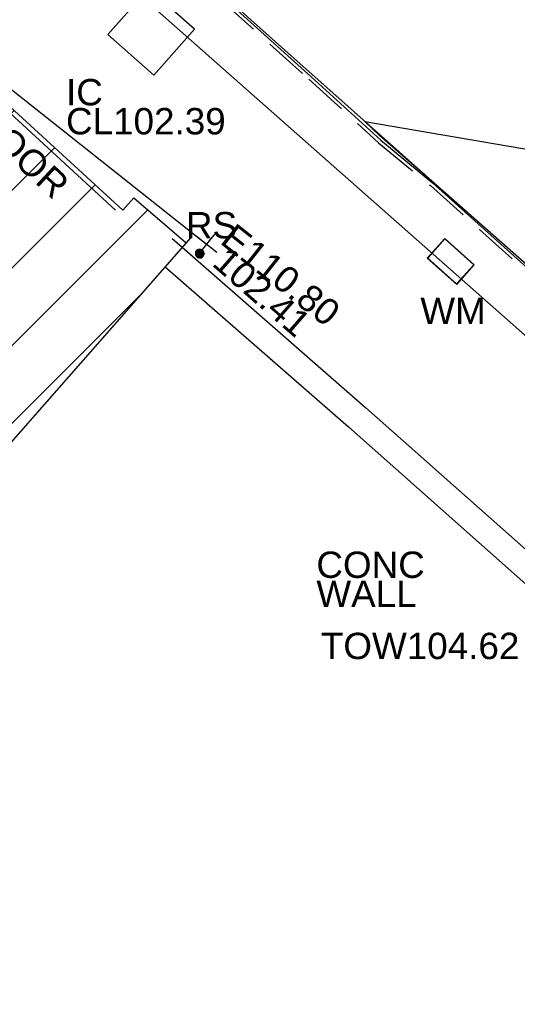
# Model space of a CAD drawing. Extents: x 635157 to 635442, y 694407 to 694910.
# Tile 70 of 104: x 635351.88 to 635357.54, y 694553 to 694564.21. Entities that reach past the tile are written whole.
import ezdxf

# ---------------------------------------------------------------- set-up
doc = ezdxf.new("R2010")
doc.units = 0
doc.header["$MEASUREMENT"] = 0
doc.linetypes.add('DASHED', pattern=[0.75, 0.5, -0.25])
doc.layers.get('0').update_dxf_attribs({"color": 12, "linetype": 'CONTINUOUS'})
for name, color, linetype in [('BUILDING', 5, 'CONTINUOUS'), ('CHANGE_OF_SURFACE', 7, 'DASHED'), ('CONTOURS_MINOR', 132, 'CONTINUOUS'), ('DOOR', 7, 'CONTINUOUS'), ('DOOR_TXT', 7, 'CONTINUOUS'), ('EAVE', 3, 'CONTINUOUS'), ('EAVE_LVL', 3, 'CONTINUOUS'), ('HATCHING', 4, 'CONTINUOUS'), ('INSPECTION_COVER', 12, 'CONTINUOUS'), ('INSPECTION_COVER_RMK', 12, 'CONTINUOUS'), ('KERB_BOTTOM', 172, 'CONTINUOUS'), ('KERB_TOP', 2, 'CONTINUOUS'), ('OVERHEAD_ELECTRIC', 1, 'OH_ELEC'), ('ROADSIGN', 132, 'CONTINUOUS'), ('ROADSIGN_TXT', 132, 'CONTINUOUS'), ('TOP_OF_WALL_LEVEL_TXT', 212, 'CONTINUOUS'), ('WALL', 12, 'CONTINUOUS'), ('WALL_LVL', 12, 'CONTINUOUS'), ('WALL_RMK', 12, 'CONTINUOUS'), ('WATER_METER', 5, 'CONTINUOUS'), ('WATER_METER_TXT', 5, 'CONTINUOUS')]:
    doc.layers.add(name, color=color, linetype=linetype)
doc.styles.add('Arial', font='arial.ttf')
doc.linetypes.add('OH_ELEC', pattern='A,4,-0.4,["OE",Arial,S=0.36,R=0,X=0,Y=-0.18],-1.2', length=5.6)

# ---------------------------------------------------------------- blocks, each defined once
blk = doc.blocks.new('MH_CIR2')
at = {"color": 0, "linetype": 'ByBlock', "flags": 128}
for points in [[(0.5, 0), (0.475, 0.154), (0.404, 0.293), (0.293, 0.404), (0.154, 0.475), (0, 0.5), (-0.154, 0.475), (-0.293, 0.404), (-0.404, 0.293), (-0.475, 0.154), (-0.5, 0), (-0.475, -0.154), (-0.404, -0.293), (-0.293, -0.404), (-0.154, -0.475), (0, -0.5), (0.154, -0.475), (0.293, -0.404), (0.404, -0.293), (0.475, -0.154)], [(-0.499, -0.033), (0.033, 0.499)], [(-0.496, 0.06), (-0.06, 0.496)], [(-0.488, -0.111), (0.111, 0.488)], [(-0.467, -0.18), (0.18, 0.467)], [(-0.467, 0.179), (-0.179, 0.467)], [(-0.438, -0.241), (0.241, 0.438)], [(-0.403, -0.296), (0.296, 0.403)], [(-0.362, -0.345), (0.345, 0.362)], [(-0.315, -0.388), (0.388, 0.315)], [(-0.263, -0.425), (0.425, 0.263)], [(-0.204, -0.456), (0.456, 0.204)], [(-0.138, -0.48), (0.48, 0.138)], [(-0.064, -0.496), (0.496, 0.064)], [(0.5, 0), (0.475, -0.154)], [(0.022, -0.5), (0.5, -0.022)], [(0.128, -0.483), (0.483, -0.128)], [(0.305, -0.396), (0.396, -0.305)]]:
    blk.add_lwpolyline(points, dxfattribs=at)
blk = doc.blocks.new('MH_SQR1')
at = {"color": 0, "linetype": 'ByBlock', "flags": 128}
for points in [[(-0.5, -0.5), (-0.5, 0.5), (0.5, 0.5), (0.5, -0.5)], [(-0.495, -0.495), (-0.495, 0.495), (0.495, 0.495), (0.495, -0.495)], [(-0.49, -0.49), (-0.49, 0.49), (0.49, 0.49), (0.49, -0.49)], [(-0.495, -0.495), (0.495, -0.495)], [(-0.49, -0.49), (0.49, -0.49)], [(-0.5, -0.5), (0.5, -0.5)]]:
    blk.add_lwpolyline(points, dxfattribs=at)
blk = doc.blocks.new('SPOT')
at = {"color": 0, "linetype": 'ByBlock', "flags": 128}
for points in [[(0, 0.5), (0, -0.5)], [(-0.5, 0), (0.5, 0)]]:
    blk.add_lwpolyline(points, dxfattribs=at)

msp = doc.modelspace()

# ---------------------------------------------------------------- hatches: boundary and pattern name
at = {"layer": 'HATCHING'}
h = msp.add_hatch(dxfattribs=at)
h.set_pattern_fill('ANSI31', color=256, scale=5)
h.paths.add_polyline_path([(635260.896, 694581.354), (635271.301, 694591.065), (635302.17, 694594.765), (635349.044, 694556.282), (635353.774, 694561.666), (635353.181, 694562.179), (635353.055, 694562.037), (635351.178, 694563.755), (635351.308, 694563.906), (635351.141, 694564.051), (635351.119, 694564.026), (635350.843, 694564.274), (635350.862, 694564.294), (635350.686, 694564.453), (635350.533, 694564.296), (635349.664, 694565.097), (635349.71, 694565.154), (635347.832, 694566.742), (635347.894, 694566.828), (635347.718, 694566.973), (635347.707, 694566.961), (635346.72, 694567.821), (635346.732, 694567.838), (635346.558, 694567.99), (635346.546, 694567.975), (635345.859, 694568.571), (635345.865, 694568.583), (635345.698, 694568.727), (635345.688, 694568.715), (635344.083, 694570.124), (635344.099, 694570.146), (635343.918, 694570.294), (635343.798, 694570.159), (635343.063, 694570.784), (635343.185, 694570.943), (635342.999, 694571.098), (635342.982, 694571.081), (635342.693, 694571.338), (635342.705, 694571.348), (635342.521, 694571.507), (635342.418, 694571.399), (635341.445, 694572.255), (635341.534, 694572.365), (635341.47, 694572.411), (635341.455, 694572.387), (635340.578, 694573.191), (635339.399, 694574.235), (635338.84, 694574.706), (635338.028, 694573.821), (635337.712, 694574.119), (635337.6, 694574.019), (635335.874, 694575.784), (635335.936, 694575.841), (635335.085, 694576.725), (635334.129, 694577.654), (635333.916, 694577.86), (635333.928, 694577.875), (635333.617, 694578.184), (635333.563, 694578.139), (635332.016, 694579.701), (635330.59, 694581.108), (635329.975, 694581.705), (635329.198, 694582.551), (635328.055, 694583.661), (635326.6, 694585.113), (635325.119, 694586.549), (635322.835, 694588.781), (635321.641, 694589.943), (635321.587, 694589.924), (635320.899, 694590.603), (635320.931, 694590.661), (635320.077, 694591.49), (635318.84, 694592.759), (635317.992, 694591.945), (635315.632, 694594.419), (635315.7, 694594.487), (635315.499, 694594.72), (635315.418, 694594.651), (635314.164, 694595.953), (635313.759, 694596.331), (635313.805, 694596.375), (635313.029, 694597.193), (635313.087, 694597.254), (635312.906, 694597.451), (635312.794, 694597.369), (635312.012, 694598.213), (635311.038, 694599.21), (635309.335, 694600.978), (635307.47, 694602.911), (635304.955, 694605.524), (635303.752, 694606.799), (635302.484, 694605.988), (635300.455, 694604.654), (635298.629, 694603.434), (635298.438, 694603.818), (635298.325, 694603.814), (635298.327, 694603.847), (635298.083, 694603.826), (635298.087, 694603.776), (635296.479, 694603.652), (635293.791, 694603.475), (635293.781, 694603.537), (635293.565, 694603.519), (635293.563, 694603.456), (635293.45, 694603.451), (635293.447, 694603.485), (635293.107, 694603.455), (635292.457, 694603.402), (635292.456, 694603.306), (635290.989, 694603.213), (635289.262, 694603.112), (635287.612, 694602.948), (635287.604, 694603.252), (635287.416, 694603.223), (635287.256, 694603.269), (635281.306, 694602.227), (635281.338, 694602.064), (635280.227, 694601.865), (635280.217, 694601.904), (635279.242, 694601.735), (635279.244, 694601.683), (635278.789, 694601.62), (635278.769, 694601.715), (635278.257, 694601.629), (635278.298, 694601.375), (635277.296, 694601.174), (635277.281, 694601.244), (635274.164, 694600.654), (635274.126, 694600.831), (635273.595, 694600.745), (635273.612, 694600.622), (635272.842, 694600.47), (635272.813, 694600.568), (635272.69, 694600.549), (635272.676, 694600.612), (635272.506, 694600.585), (635272.553, 694600.411), (635271.624, 694600.26), (635271.597, 694600.409), (635271.438, 694600.384), (635271.46, 694600.264), (635269.72, 694599.945), (635269.695, 694600.056), (635269.536, 694600.046), (635269.541, 694600.005), (635269.265, 694599.968), (635269.261, 694599.967), (635269.144, 694599.95), (635269.122, 694599.987), (635268.658, 694599.882), (635267.659, 694599.738), (635266.935, 694599.607), (635266.712, 694599.546), (635265.842, 694599.272), (635265.403, 694599.095), (635264.859, 694598.857), (635264.136, 694598.433), (635263.654, 694598.103), (635262.693, 694597.37), (635261.849, 694596.651), (635259.968, 694594.782), (635259.541, 694594.369), (635258.504, 694593.222), (635256.117, 694590.796), (635253.887, 694588.515), (635252.136, 694586.755), (635250.468, 694585.014), (635250.565, 694584.943), (635249.029, 694581.573), (635248.94, 694581.578), (635248.779, 694581.392), (635247.257, 694578.117), (635247.377, 694578.059), (635246.22, 694575.47), (635245.413, 694573.695), (635245.572, 694573.625), (635244.602, 694570.924), (635243.592, 694568.147), (635242.992, 694566.524), (635240.926, 694560.703), (635239.925, 694557.907), (635245.673, 694555.119), (635244.622, 694553.171), (635249.369, 694550.738)])
h.paths.add_polyline_path([(635270.502, 694638.968), (635270.355, 694639.656), (635270.099, 694640.004), (635269.974, 694639.978), (635269.234, 694643.744), (635269.342, 694643.767), (635269.322, 694643.86), (635269.242, 694644.227), (635269.151, 694644.211), (635268.126, 694649.09), (635268.266, 694649.619), (635268.08, 694650.298), (635262.499, 694648.76), (635259.61, 694648.002), (635225.189, 694638.19), (635237.908, 694599.325), (635242.215, 694595.061), (635244.529, 694597.421), (635244.865, 694597.09), (635248.377, 694600.666), (635250.023, 694602.336), (635250.364, 694602.639), (635250.72, 694602.87), (635250.698, 694602.901), (635252.308, 694603.821), (635255.825, 694605.85), (635255.94, 694605.85), (635256.514, 694606.137), (635259.703, 694607.669), (635261.154, 694608.348), (635261.139, 694608.382), (635261.151, 694608.399), (635261.188, 694608.448), (635260.972, 694608.904), (635261.113, 694608.973), (635261.105, 694608.989), (635261.031, 694609.127), (635260.896, 694609.058), (635260.202, 694610.586), (635260.203, 694610.588), (635259.597, 694612.012), (635259.717, 694612.064), (635259.651, 694612.203), (635259.536, 694612.162), (635258.725, 694613.987), (635258.337, 694613.809), (635257.392, 694616.735), (635256.656, 694618.938), (635255.872, 694621.37), (635255.365, 694622.98), (635255.419, 694622.997), (635255.365, 694623.176), (635255.303, 694623.159), (635255.002, 694624.184), (635254.671, 694625.049), (635254.654, 694625.14), (635253.695, 694628.085), (635253.599, 694628.411), (635253.627, 694628.424), (635253.582, 694628.588), (635253.565, 694628.583), (635253.222, 694629.782), (635252.99, 694630.62), (635252.935, 694630.823), (635252.666, 694631.806), (635252.688, 694631.826), (635252.644, 694631.972), (635252.615, 694631.966), (635252.05, 694634.086), (635255.212, 694634.914), (635261.489, 694636.563), (635266.455, 694637.838)])
h.paths.add_polyline_path([(635338.032, 694573.749), (635339.246, 694572.538), (635339.571, 694572.863), (635338.357, 694574.074)], flags=24)
h.paths.add_polyline_path([(635338.362, 694574.085), (635339.705, 694573.019), (635339.99, 694573.379), (635338.647, 694574.445)], flags=24)
h.paths.add_polyline_path([(635296.307, 694603.056), (635297.717, 694603.14), (635297.689, 694603.605), (635296.279, 694603.521)], flags=24)
h.paths.add_polyline_path([(635346.194, 694563.401), (635347.496, 694562.25), (635347.8, 694562.594), (635346.499, 694563.745)], flags=24)
h.paths.add_polyline_path([(635337.06, 694571.164), (635338.372, 694570.023), (635338.673, 694570.37), (635337.362, 694571.51)], flags=24)
h.paths.add_polyline_path([(635322.848, 694583.779), (635324.088, 694582.561), (635324.41, 694582.889), (635323.171, 694584.107)], flags=24)
h.paths.add_polyline_path([(635313.707, 694592.249), (635314.942, 694591.031), (635315.259, 694591.352), (635314.024, 694592.571)], flags=24)
h.paths.add_polyline_path([(635310.682, 694595.119), (635311.842, 694593.825), (635312.185, 694594.132), (635311.025, 694595.425)], flags=24)
h.paths.add_polyline_path([(635301.949, 694604.142), (635303.164, 694602.9), (635303.493, 694603.222), (635302.277, 694604.463)], flags=24)
h.paths.add_polyline_path([(635288.728, 694599.403), (635290.452, 694599.62), (635290.394, 694600.076), (635288.67, 694599.858)], flags=24)
h.paths.add_polyline_path([(635275.157, 694596.947), (635276.867, 694597.257), (635276.785, 694597.709), (635275.075, 694597.399)], flags=24)
h.paths.add_polyline_path([(635263.764, 694594.411), (635265.448, 694594.838), (635265.335, 694595.284), (635263.651, 694594.857)], flags=24)
h.paths.add_polyline_path([(635253.188, 694583.417), (635254.398, 694584.664), (635254.068, 694584.984), (635252.858, 694583.737)], flags=24)
h.paths.add_polyline_path([(635314.826, 694591.686), (635317.056, 694591.686), (635317.056, 694592.151), (635314.826, 694592.151)], flags=24)
h.paths.add_polyline_path([(635312.651, 694593.851), (635314.881, 694593.851), (635314.881, 694594.316), (635312.651, 694594.316)], flags=24)
h.paths.add_polyline_path([(635313.667, 694592.579), (635315.918, 694592.579), (635315.918, 694593.039), (635313.667, 694593.039)], flags=24)
h.paths.add_polyline_path([(635337.042, 694573.36), (635337.774, 694573.36), (635337.774, 694573.81), (635337.042, 694573.81)], flags=24)
h.paths.add_polyline_path([(635318.31, 694591.806), (635319.042, 694591.806), (635319.042, 694592.256), (635318.31, 694592.256)], flags=24)
h.paths.add_polyline_path([(635309.965, 694598.888), (635310.697, 694598.888), (635310.697, 694599.338), (635309.965, 694599.338)], flags=24)
h.paths.add_polyline_path([(635310.527, 694598.751), (635311.516, 694597.742), (635311.848, 694598.068), (635310.859, 694599.077)], flags=24)
h.paths.add_polyline_path([(635312.237, 694597.067), (635313.167, 694596.003), (635313.517, 694596.31), (635312.588, 694597.373)], flags=24)
h.paths.add_polyline_path([(635322.492, 694587.943), (635323.493, 694586.946), (635323.822, 694587.276), (635322.821, 694588.273)], flags=24)
h.paths.add_polyline_path([(635324.77, 694585.838), (635325.757, 694584.828), (635326.09, 694585.154), (635325.103, 694586.164)], flags=24)
h.paths.add_polyline_path([(635328.178, 694581.946), (635329.177, 694580.947), (635329.506, 694581.276), (635328.507, 694582.275)], flags=24)
h.paths.add_polyline_path([(635335.579, 694575.244), (635336.558, 694574.226), (635336.893, 694574.549), (635335.915, 694575.567)], flags=24)
h.paths.add_polyline_path([(635340.841, 694572.034), (635341.933, 694571.139), (635342.228, 694571.499), (635341.136, 694572.394)], flags=24)
h.paths.add_polyline_path([(635342.411, 694570.715), (635343.434, 694569.74), (635343.755, 694570.077), (635342.733, 694571.052)], flags=24)
h.paths.add_polyline_path([(635349.001, 694564.982), (635350.059, 694564.047), (635350.367, 694564.396), (635349.309, 694565.331)], flags=24)
h.paths.add_polyline_path([(635351.233, 694562.997), (635352.267, 694562.034), (635352.584, 694562.375), (635351.55, 694563.338)], flags=24)
h.paths.add_polyline_path([(635319.575, 694590.969), (635320.591, 694589.988), (635320.914, 694590.323), (635319.898, 694591.304)], flags=24)
h.paths.add_polyline_path([(635276.935, 694600.547), (635278.327, 694600.787), (635278.247, 694601.246), (635276.855, 694601.006)], flags=24)
h.paths.add_polyline_path([(635271.242, 694599.626), (635272.638, 694599.84), (635272.567, 694600.3), (635271.171, 694600.086)], flags=24)
h.paths.add_polyline_path([(635293.625, 694602.811), (635295.035, 694602.888), (635295.01, 694603.353), (635293.599, 694603.276)], flags=24)
h.paths.add_polyline_path([(635298.296, 694602.545), (635300.059, 694602.545), (635300.059, 694603.011), (635298.296, 694603.011)], flags=24)
h.paths.add_polyline_path([(635298.298, 694602.883), (635299.03, 694602.883), (635299.03, 694603.333), (635298.298, 694603.333)], flags=24)
h.paths.add_polyline_path([(635301.729, 694604.552), (635302.841, 694605.423), (635302.554, 694605.789), (635301.442, 694604.918)], flags=24)
h.paths.add_polyline_path([(635287.138, 694602.382), (635287.87, 694602.382), (635287.87, 694602.832), (635287.138, 694602.832)], flags=24)
h.paths.add_polyline_path([(635289.373, 694602.436), (635291.322, 694602.436), (635291.322, 694602.901), (635289.373, 694602.901)], flags=24)
h.paths.add_polyline_path([(635266.739, 694599.026), (635267.973, 694599.224), (635267.899, 694599.683), (635266.665, 694599.485)], flags=24)
h.paths.add_polyline_path([(635267.196, 694597.975), (635268.577, 694598.272), (635268.479, 694598.727), (635267.098, 694598.43)], flags=24)
h.paths.add_polyline_path([(635261.894, 694596.529), (635264.123, 694596.529), (635264.123, 694596.995), (635261.894, 694596.995)], flags=24)
h.paths.add_polyline_path([(635260.136, 694594.825), (635262.365, 694594.825), (635262.365, 694595.291), (635260.136, 694595.291)], flags=24)
h.paths.add_polyline_path([(635260.961, 694595.684), (635263.212, 694595.684), (635263.212, 694596.144), (635260.961, 694596.144)], flags=24)
h.paths.add_polyline_path([(635245.605, 694573.179), (635246.337, 694573.179), (635246.337, 694573.629), (635245.605, 694573.629)], flags=24)
h.paths.add_polyline_path([(635244.39, 694569.945), (635245.122, 694569.945), (635245.122, 694570.395), (635244.39, 694570.395)], flags=24)
h.paths.add_polyline_path([(635249.677, 694581.168), (635250.217, 694582.473), (635249.787, 694582.651), (635249.247, 694581.346)], flags=24)
h.paths.add_polyline_path([(635251.026, 694584.944), (635251.758, 694584.944), (635251.758, 694585.394), (635251.026, 694585.394)], flags=24)
h.paths.add_polyline_path([(635252.644, 694586.001), (635253.645, 694586.997), (635253.317, 694587.327), (635252.315, 694586.331)], flags=24)
h.paths.add_polyline_path([(635259.035, 694592.847), (635260, 694593.878), (635259.66, 694594.197), (635258.695, 694593.165)], flags=24)
h.paths.add_polyline_path([(635245.28, 694570.874), (635245.706, 694572.221), (635245.262, 694572.361), (635244.836, 694571.014)], flags=24)
h.paths.add_polyline_path([(635242.623, 694563.839), (635243.086, 694565.174), (635242.646, 694565.327), (635242.183, 694563.992)], flags=24)
h.paths.add_polyline_path([(635266.435, 694637.96), (635267.836, 694638.269), (635267.737, 694638.718), (635266.336, 694638.408)], flags=24)
h.paths.add_polyline_path([(635258.708, 694636.072), (635260.764, 694636.526), (635260.667, 694636.965), (635258.61, 694636.511)], flags=24)
h.paths.add_polyline_path([(635252.819, 694634.329), (635254.22, 694634.638), (635254.121, 694635.087), (635252.72, 694634.778)], flags=24)
h.paths.add_polyline_path([(635269.538, 694643.977), (635269.962, 694641.914), (635270.403, 694642.005), (635269.978, 694644.068)], flags=25)
h.paths.add_polyline_path([(635270.291, 694640.94), (635270.58, 694639.534), (635271.031, 694639.627), (635270.742, 694641.033)], flags=9)
h.paths.add_polyline_path([(635257.245, 694610.068), (635257.909, 694608.462), (635258.334, 694608.638), (635257.67, 694610.244)], flags=24)
h.paths.add_polyline_path([(635252.33, 694633.92), (635252.812, 694632.274), (635253.253, 694632.404), (635252.771, 694634.049)], flags=25)
h.paths.add_polyline_path([(635260.376, 694610.927), (635261.081, 694609.364), (635261.5, 694609.553), (635260.795, 694611.116)], flags=25)
h.paths.add_polyline_path([(635245.409, 694596.693), (635246.61, 694597.918), (635246.282, 694598.24), (635245.081, 694597.015)], flags=25)
h.paths.add_polyline_path([(635254.342, 694604.103), (635255.841, 694604.935), (635255.618, 694605.337), (635254.119, 694604.504)], flags=25)
h.paths.add_polyline_path([(635243.062, 694594.212), (635244.256, 694595.443), (635243.926, 694595.763), (635242.732, 694594.533)], flags=25)
h.paths.add_polyline_path([(635240.944, 694596.988), (635242.153, 694598.236), (635241.823, 694598.556), (635240.614, 694597.308)], flags=24)
h.paths.add_polyline_path([(635248.926, 694605.338), (635250.44, 694606.192), (635250.214, 694606.592), (635248.7, 694605.738)], flags=24)
h.paths.add_polyline_path([(635254.026, 694614.719), (635254.535, 694613.058), (635254.975, 694613.193), (635254.465, 694614.854)], flags=24)
h.paths.add_polyline_path([(635250.542, 694625.567), (635251.051, 694623.906), (635251.49, 694624.04), (635250.981, 694625.702)], flags=24)
h.paths.add_polyline_path([(635250.049, 694629.572), (635250.534, 694627.903), (635250.976, 694628.032), (635250.49, 694629.7)], flags=24)
h.paths.add_polyline_path([(635247.541, 694637.653), (635248.026, 694635.984), (635248.467, 694636.113), (635247.982, 694637.781)], flags=24)
h.paths.add_polyline_path([(635260.999, 694607.247), (635261.863, 694608.392), (635261.496, 694608.669), (635260.632, 694607.524)], flags=25)
h.paths.add_polyline_path([(635251.37, 694633.841), (635251.768, 694632.486), (635252.215, 694632.617), (635251.817, 694633.973)], flags=24)
h.paths.add_polyline_path([(635252.184, 694630.91), (635252.612, 694629.564), (635253.055, 694629.705), (635252.628, 694631.051)], flags=24)
h.paths.add_polyline_path([(635253.951, 694625.37), (635254.39, 694624.028), (635254.832, 694624.172), (635254.394, 694625.515)], flags=24)
h.paths.add_polyline_path([(635256.233, 694618.497), (635256.652, 694617.148), (635257.097, 694617.286), (635256.678, 694618.635)], flags=24)
h.paths.add_polyline_path([(635255.481, 694620.937), (635255.908, 694619.591), (635256.352, 694619.732), (635255.925, 694621.078)], flags=24)
h.paths.add_polyline_path([(635257.286, 694615.379), (635257.707, 694614.03), (635258.151, 694614.169), (635257.731, 694615.518)], flags=24)
h.paths.add_polyline_path([(635258.306, 694613.401), (635258.868, 694612.105), (635259.296, 694612.291), (635258.733, 694613.586)], flags=24)
h.paths.add_polyline_path([(635259.07, 694611.75), (635259.622, 694610.449), (635260.051, 694610.631), (635259.498, 694611.932)], flags=24)
h.paths.add_polyline_path([(635255.141, 694605.853), (635255.873, 694605.853), (635255.873, 694606.303), (635255.141, 694606.303)], flags=24)
h.paths.add_polyline_path([(635251.711, 694603.1), (635252.606, 694603.1), (635252.606, 694603.55), (635251.711, 694603.55)], flags=25)
h.paths.add_polyline_path([(635248.579, 694600.986), (635249.519, 694602.04), (635249.172, 694602.35), (635248.231, 694601.296)], flags=24)
h.paths.add_polyline_path([(635250.507, 694603.219), (635251.747, 694603.895), (635251.524, 694604.304), (635250.284, 694603.628)], flags=24)
h.paths.add_polyline_path([(635248.752, 694599.469), (635250.268, 694601.005), (635249.936, 694601.332), (635248.421, 694599.796)], flags=25)
h.paths.add_polyline_path([(635248.891, 694600.248), (635249.899, 694601.27), (635249.572, 694601.592), (635248.564, 694600.571)], flags=25)

# ---------------------------------------------------------------- linework, layer by layer
at = {"layer": 'BUILDING'}
msp.add_polyline3d([(635350.843, 694564.274, 102.483), (635351.119, 694564.026, 102.471), (635351.141, 694564.051, 102.462), (635351.308, 694563.906, 102.45), (635351.178, 694563.755, 102.464), (635353.055, 694562.037, 102.438), (635353.181, 694562.179, 102.429), (635353.774, 694561.666, 102.408), (635349.044, 694556.282, 102.429)], dxfattribs=at)
at = {"layer": 'CHANGE_OF_SURFACE'}
msp.add_polyline3d([(635352.5, 694565.938, 102.334), (635355.172, 694563.527, 102.267), (635355.965, 694562.805, 102.34), (635356.554, 694562.319, 102.33), (635358.593, 694560.493, 102.274), (635360.519, 694558.785, 102.249), (635362.019, 694557.437, 102.195), (635363.303, 694556.298, 102.183), (635365.048, 694554.744, 102.141), (635367.033, 694552.974, 102.095)], dxfattribs=at)
at = {"layer": 'CONTOURS_MINOR'}
msp.add_polyline3d([(635364.006, 694552.683, 102.25), (635362.839, 694554.64, 102.25), (635362.444, 694555.345, 102.25), (635362.168, 694555.929, 102.25), (635361.984, 694556.138, 102.25), (635361.918, 694556.429, 102.25), (635361.338, 694556.985, 102.25), (635360.517, 694558.756, 102.25), (635360.445, 694558.852, 102.25), (635360.469, 694558.879, 102.25), (635358.835, 694560.338, 102.25), (635357.784, 694561.296, 102.25), (635356.487, 694562.442, 102.25), (635356.422, 694562.496, 102.25), (635355.974, 694562.886, 102.25), (635355.81, 694563.048, 102.25), (635357.895, 694562.69, 102.25), (635359.754, 694562.437, 102.25), (635359.87, 694562.516, 102.25), (635360.796, 694562.325, 102.25), (635360.903, 694562.384, 102.25), (635361.05, 694562.438, 102.25), (635360.669, 694566.164, 102.25)], dxfattribs=at)
at = {"layer": 'DOOR'}
msp.add_polyline3d([(635352.972, 694562.037, 102.444), (635351.193, 694563.673, 102.453)], dxfattribs=at)
at = {"layer": 'EAVE'}
msp.add_polyline3d([(635338.332, 694574.085, 109.121), (635354.007, 694561.652, 110.8)], dxfattribs=at)
at = {"layer": 'INSPECTION_COVER'}
msp.add_polyline3d([(635353.406, 694563.575, 102.39), (635353.869, 694564.097, 102.39), (635353.346, 694564.56, 102.402), (635352.883, 694564.038, 102.402)], close=True, dxfattribs=at)
at = {"layer": 'KERB_BOTTOM'}
msp.add_polyline3d([(635352.063, 694566.391, 102.333), (635354.899, 694563.86, 102.265), (635356.475, 694562.455, 102.239), (635358.642, 694560.548, 102.193), (635359.537, 694559.747, 102.172), (635360.536, 694558.853, 102.149), (635362.068, 694557.492, 102.114), (635363.352, 694556.353, 102.102), (635365.097, 694554.799, 102.06), (635367.006, 694553.097, 102.016)], dxfattribs=at)
at = {"layer": 'KERB_TOP'}
msp.add_polyline3d([(635352.524, 694565.966, 102.334), (635355.197, 694563.554, 102.267), (635355.989, 694562.833, 102.34), (635356.578, 694562.347, 102.33), (635358.617, 694560.521, 102.274), (635360.544, 694558.813, 102.249), (635362.043, 694557.465, 102.195), (635363.327, 694556.326, 102.183), (635365.072, 694554.772, 102.141), (635367.057, 694553.002, 102.095)], dxfattribs=at)
at = {"layer": 'OVERHEAD_ELECTRIC'}
msp.add_polyline3d([(635285.922, 694625.312, 110.339), (635305.263, 694608.054, 110.525), (635325.798, 694588.578, 110.433), (635345.704, 694571.146, 110.061), (635362.32, 694556.472, 109.758), (635381.367, 694539.653, 109.395), (635383.14, 694537.133, 105.712)], dxfattribs=at)
at = {"layer": 'WALL'}
for points in [[(635353.729, 694561.615, 102.408), (635355.815, 694559.791, 102.413), (635358.242, 694557.642, 102.375), (635360.445, 694555.718, 102.328), (635361.016, 694555.235, 102.309)], [(635353.536, 694561.394, 102.408), (635355.621, 694559.571, 102.413), (635358.048, 694557.422, 102.375), (635360.254, 694555.496, 102.328), (635360.815, 694555.021, 102.309)]]:
    msp.add_polyline3d(points, dxfattribs=at)

# ---------------------------------------------------------------- block references
at = {"layer": 'EAVE_LVL', "xscale": 0.3, "yscale": 0.3, "zscale": 0.3, "rotation": 321.579468}
msp.add_blockref('SPOT', (635354.007, 694561.652, 110.8), dxfattribs=at)
at = {"layer": 'ROADSIGN', "xscale": 0.1, "yscale": 0.1, "zscale": 0.1}
msp.add_blockref('MH_CIR2', (635353.93, 694561.544, 102.425), dxfattribs=at)
at = {"layer": 'WALL_LVL', "xscale": 0.2999999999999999, "yscale": 0.2999999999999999, "zscale": 0.2999999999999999, "rotation": 318.909698}
msp.add_blockref('SPOT', (635353.729, 694561.615, 102.408), dxfattribs=at)
at = {"layer": 'WATER_METER', "xscale": 0.299632, "yscale": -0.449149, "rotation": 48.249898}
msp.add_blockref('MH_SQR1', (635356.786, 694561.454, 102.357), dxfattribs=at)

# ---------------------------------------------------------------- texts
at = {"layer": 'DOOR_TXT', "style": 'Arial'}
msp.add_text('DOOR', height=0.3, rotation=317.0568, dxfattribs=at).set_placement((635351.346, 694563.004))
at = {"layer": 'EAVE_LVL', "style": 'Arial'}
msp.add_text('E110.80', height=0.3, rotation=321.5795, dxfattribs=at).set_placement((635354.147, 694561.668))
at = {"layer": 'INSPECTION_COVER_RMK', "style": 'Arial'}
for s, p in [('IC', (635352.408, 694563.23)), ('CL102.39', (635352.408, 694562.9))]:
    msp.add_text(s, height=0.3, dxfattribs=at).set_placement(p)
at = {"layer": 'ROADSIGN_TXT', "style": 'Arial'}
msp.add_text('RS', height=0.3, dxfattribs=at).set_placement((635353.773, 694561.716))
at = {"layer": 'TOP_OF_WALL_LEVEL_TXT', "style": 'Arial'}
msp.add_text('TOW104.62', height=0.3, dxfattribs=at).set_placement((635355.308, 694556.928))
at = {"layer": 'WALL_LVL', "style": 'Arial'}
msp.add_text('102.41', height=0.3, rotation=318.9097, dxfattribs=at).set_placement((635354.057, 694561.416))
at = {"layer": 'WALL_RMK', "style": 'Arial'}
for s, p in [('CONC', (635355.257, 694557.852)), ('WALL', (635355.257, 694557.522))]:
    msp.add_text(s, height=0.3, dxfattribs=at).set_placement(p)
at = {"layer": 'WATER_METER_TXT', "style": 'Arial'}
msp.add_text('WM', height=0.3, dxfattribs=at).set_placement((635356.44, 694560.741))

doc.saveas('drawing.dxf')
